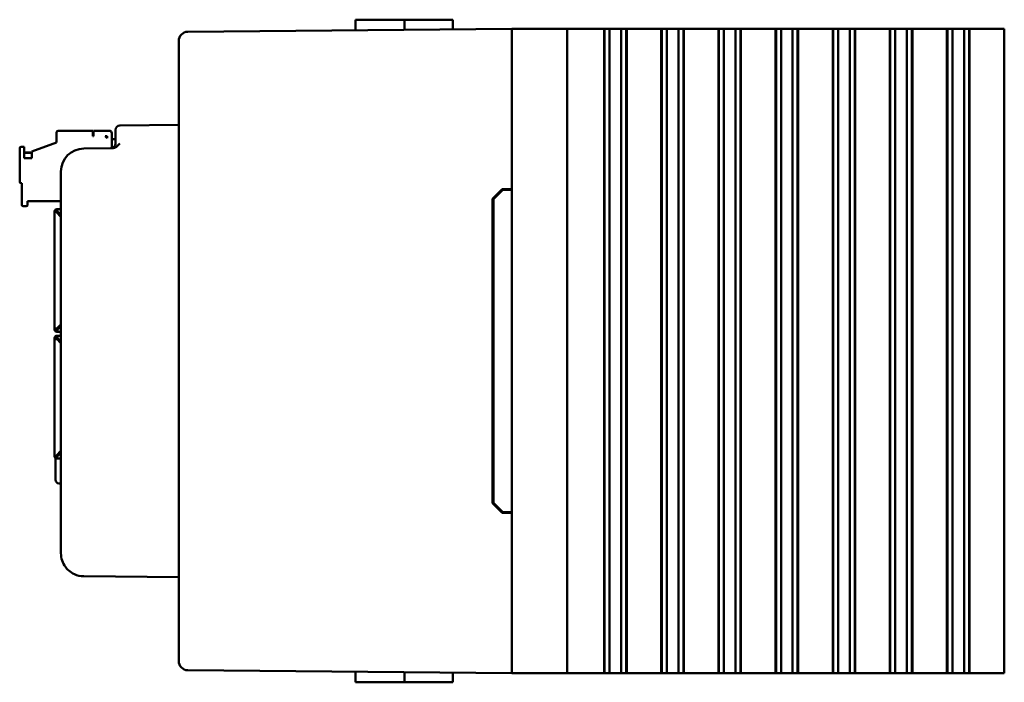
# Model space of a CAD drawing. Header units: inches. Extents: x 1.3 to 23.8, y 0.4 to 18.6.
# Tile 15 of 16: x 13.6 to 18.9, y 7.6 to 11.2. Entities that reach past the tile are written whole.
import ezdxf

# ---------------------------------------------------------------- set-up
doc = ezdxf.new("R2010")
doc.units = ezdxf.units.IN
doc.header["$LTSCALE"] = 0.8
doc.header["$MEASUREMENT"] = 0
doc.layers.add('Visible (ANSI)', color=7, linetype='Continuous', lineweight=50)

msp = doc.modelspace()

# ---------------------------------------------------------------- linework, layer by layer
at = {"layer": 'Visible (ANSI)'}
for p, q in [((15.4196, 11.2071), (15.4191, 11.1497)), ((15.4196, 11.2071), (15.6846, 11.2071)), ((15.6846, 11.2071), (15.6851, 11.152)), ((15.6846, 11.2071), (15.6998, 11.2071)), ((15.8486, 11.2071), (15.6998, 11.2071)), ((15.8486, 11.2071), (15.9481, 11.2071)), ((15.9481, 11.2071), (15.9485, 11.1543)), ((16.2689, 11.1571), (14.5075, 11.1417)), ((16.2689, 11.1571), (16.2889, 11.1571)), ((16.2689, 11.1571), (16.2689, 7.6571)), ((16.2889, 11.1571), (16.5489, 11.1571)), ((16.5489, 11.1571), (16.5689, 11.1571)), ((16.5689, 7.6571), (16.5689, 11.1571)), ((16.6439, 11.1571), (16.5689, 11.1571)), ((16.6439, 11.1571), (16.7666, 11.1571)), ((16.7708, 11.1571), (16.7666, 11.1571)), ((16.7708, 11.1571), (16.772, 11.1571)), ((16.7708, 11.1571), (16.7708, 7.6571)), ((16.772, 11.1571), (16.7731, 11.1571)), ((16.772, 11.1571), (16.772, 7.6571)), ((16.7731, 11.1571), (16.7884, 11.1571)), ((16.7731, 11.1571), (16.7731, 7.6571)), ((16.7884, 11.1571), (16.8005, 11.1571)), ((16.8005, 11.1571), (16.8173, 11.1571)), ((16.8005, 11.1571), (16.8005, 7.6571)), ((16.8173, 11.1571), (16.8312, 11.1571)), ((16.8312, 11.1571), (16.8328, 11.1571)), ((16.8328, 11.1571), (16.8467, 11.1571)), ((16.8467, 11.1571), (16.8635, 11.1571)), ((16.8635, 11.1571), (16.8756, 11.1571)), ((16.8635, 7.6571), (16.8635, 11.1571)), ((16.8756, 11.1571), (16.8909, 11.1571)), ((16.8909, 11.1571), (16.892, 11.1571)), ((16.8909, 11.1571), (16.8909, 7.6571)), ((16.892, 11.1571), (16.8932, 11.1571)), ((16.892, 11.1571), (16.892, 7.6571)), ((16.8973, 11.1571), (16.8932, 11.1571)), ((16.8932, 11.1571), (16.8932, 7.6571)), ((16.8973, 11.1571), (17.0772, 11.1571)), ((17.0814, 11.1571), (17.0772, 11.1571)), ((17.0814, 11.1571), (17.0825, 11.1571)), ((17.0814, 11.1571), (17.0814, 7.6571)), ((17.0825, 11.1571), (17.0837, 11.1571)), ((17.0825, 11.1571), (17.0825, 7.6571)), ((17.0837, 11.1571), (17.0989, 11.1571)), ((17.0837, 11.1571), (17.0837, 7.6571)), ((17.0989, 11.1571), (17.111, 11.1571)), ((17.111, 11.1571), (17.1279, 11.1571)), ((17.111, 11.1571), (17.111, 7.6571)), ((17.1279, 11.1571), (17.1417, 11.1571)), ((17.1417, 11.1571), (17.1433, 11.1571)), ((17.1433, 11.1571), (17.1572, 11.1571)), ((17.1572, 11.1571), (17.1741, 11.1571)), ((17.1741, 7.6571), (17.1741, 11.1571)), ((17.1741, 11.1571), (17.1861, 11.1571)), ((17.1861, 11.1571), (17.2014, 11.1571)), ((17.2014, 11.1571), (17.2026, 11.1571)), ((17.2014, 11.1571), (17.2014, 7.6571)), ((17.2026, 11.1571), (17.2037, 11.1571)), ((17.2026, 11.1571), (17.2026, 7.6571)), ((17.2079, 11.1571), (17.2037, 11.1571)), ((17.2037, 11.1571), (17.2037, 7.6571)), ((17.2079, 11.1571), (17.3878, 11.1571)), ((17.3919, 11.1571), (17.3878, 11.1571)), ((17.3919, 11.1571), (17.3931, 11.1571)), ((17.3919, 11.1571), (17.3919, 7.6571)), ((17.3931, 11.1571), (17.3942, 11.1571)), ((17.3931, 11.1571), (17.3931, 7.6571)), ((17.3942, 11.1571), (17.4095, 11.1571)), ((17.3942, 11.1571), (17.3942, 7.6571)), ((17.4095, 11.1571), (17.4216, 11.1571)), ((17.4216, 11.1571), (17.4384, 11.1571)), ((17.4216, 11.1571), (17.4216, 7.6571)), ((17.4384, 11.1571), (17.4523, 11.1571)), ((17.4523, 11.1571), (17.4539, 11.1571)), ((17.4539, 11.1571), (17.4678, 11.1571)), ((17.4678, 11.1571), (17.4846, 11.1571)), ((17.4846, 7.6571), (17.4846, 11.1571)), ((17.4846, 11.1571), (17.4967, 11.1571)), ((17.4967, 11.1571), (17.512, 11.1571)), ((17.512, 11.1571), (17.5131, 11.1571)), ((17.512, 11.1571), (17.512, 7.6571)), ((17.5131, 11.1571), (17.5143, 11.1571)), ((17.5131, 11.1571), (17.5131, 7.6571)), ((17.5184, 11.1571), (17.5143, 11.1571)), ((17.5143, 11.1571), (17.5143, 7.6571)), ((17.5184, 11.1571), (17.6983, 11.1571)), ((17.7025, 11.1571), (17.6983, 11.1571)), ((17.7025, 11.1571), (17.7036, 11.1571)), ((17.7025, 11.1571), (17.7025, 7.6571)), ((17.7036, 11.1571), (17.7048, 11.1571)), ((17.7036, 11.1571), (17.7036, 7.6571)), ((17.7048, 11.1571), (17.7201, 11.1571)), ((17.7048, 11.1571), (17.7048, 7.6571)), ((17.7201, 11.1571), (17.7321, 11.1571)), ((17.7321, 11.1571), (17.749, 11.1571)), ((17.7321, 11.1571), (17.7321, 7.6571)), ((17.749, 11.1571), (17.7628, 11.1571)), ((17.7628, 11.1571), (17.7645, 11.1571)), ((17.7645, 11.1571), (17.7783, 11.1571)), ((17.7783, 11.1571), (17.7952, 11.1571)), ((17.7952, 7.6571), (17.7952, 11.1571)), ((17.7952, 11.1571), (17.8072, 11.1571)), ((17.8072, 11.1571), (17.8225, 11.1571)), ((17.8225, 11.1571), (17.8237, 11.1571)), ((17.8225, 11.1571), (17.8225, 7.6571)), ((17.8237, 11.1571), (17.8248, 11.1571)), ((17.8237, 11.1571), (17.8237, 7.6571)), ((17.829, 11.1571), (17.8248, 11.1571)), ((17.8248, 11.1571), (17.8248, 7.6571)), ((17.829, 11.1571), (18.0089, 11.1571)), ((18.013, 11.1571), (18.0089, 11.1571)), ((18.013, 11.1571), (18.0142, 11.1571)), ((18.013, 11.1571), (18.013, 7.6571)), ((18.0142, 11.1571), (18.0153, 11.1571)), ((18.0142, 11.1571), (18.0142, 7.6571)), ((18.0153, 11.1571), (18.0306, 11.1571)), ((18.0153, 11.1571), (18.0153, 7.6571)), ((18.0306, 11.1571), (18.0427, 11.1571)), ((18.0427, 11.1571), (18.0595, 11.1571)), ((18.0427, 11.1571), (18.0427, 7.6571)), ((18.0595, 11.1571), (18.0734, 11.1571)), ((18.0734, 11.1571), (18.075, 11.1571)), ((18.075, 11.1571), (18.0889, 11.1571)), ((18.0889, 11.1571), (18.1057, 11.1571)), ((18.1057, 7.6571), (18.1057, 11.1571)), ((18.1057, 11.1571), (18.1178, 11.1571)), ((18.1178, 11.1571), (18.1331, 11.1571)), ((18.1331, 11.1571), (18.1342, 11.1571)), ((18.1331, 11.1571), (18.1331, 7.6571)), ((18.1342, 11.1571), (18.1354, 11.1571)), ((18.1342, 11.1571), (18.1342, 7.6571)), ((18.1395, 11.1571), (18.1354, 11.1571)), ((18.1354, 11.1571), (18.1354, 7.6571)), ((18.1395, 11.1571), (18.3194, 11.1571)), ((18.3236, 11.1571), (18.3194, 11.1571)), ((18.3236, 11.1571), (18.3247, 11.1571)), ((18.3236, 11.1571), (18.3236, 7.6571)), ((18.3247, 11.1571), (18.3259, 11.1571)), ((18.3247, 11.1571), (18.3247, 7.6571)), ((18.3259, 11.1571), (18.3412, 11.1571)), ((18.3259, 11.1571), (18.3259, 7.6571)), ((18.3412, 11.1571), (18.3532, 11.1571)), ((18.3532, 11.1571), (18.3701, 11.1571)), ((18.3532, 11.1571), (18.3532, 7.6571)), ((18.3701, 11.1571), (18.384, 11.1571)), ((18.384, 11.1571), (18.3856, 11.1571)), ((18.3856, 11.1571), (18.3994, 11.1571)), ((18.3994, 11.1571), (18.4163, 11.1571)), ((18.4163, 7.6571), (18.4163, 11.1571)), ((18.4163, 11.1571), (18.4284, 11.1571)), ((18.4284, 11.1571), (18.4436, 11.1571)), ((18.4436, 11.1571), (18.4448, 11.1571)), ((18.4436, 11.1571), (18.4436, 7.6571)), ((18.4448, 11.1571), (18.4459, 11.1571)), ((18.4448, 11.1571), (18.4448, 7.6571)), ((18.4501, 11.1571), (18.4459, 11.1571)), ((18.4459, 11.1571), (18.4459, 7.6571)), ((18.4501, 11.1571), (18.63, 11.1571)), ((18.6341, 11.1571), (18.63, 11.1571)), ((18.6341, 11.1571), (18.6353, 11.1571)), ((18.6341, 11.1571), (18.6341, 7.6571)), ((18.6353, 11.1571), (18.6364, 11.1571)), ((18.6353, 11.1571), (18.6353, 7.6571)), ((18.6364, 11.1571), (18.6517, 11.1571)), ((18.6364, 11.1571), (18.6364, 7.6571)), ((18.6517, 11.1571), (18.6638, 11.1571)), ((18.6638, 11.1571), (18.6806, 11.1571)), ((18.6638, 11.1571), (18.6638, 7.6571)), ((18.6806, 11.1571), (18.6945, 11.1571)), ((18.6945, 11.1571), (18.6961, 11.1571)), ((18.6961, 11.1571), (18.71, 11.1571)), ((18.71, 11.1571), (18.7268, 11.1571)), ((18.7268, 7.6571), (18.7268, 11.1571)), ((18.7268, 11.1571), (18.7389, 11.1571)), ((18.7389, 11.1571), (18.7542, 11.1571)), ((18.7542, 11.1571), (18.7553, 11.1571)), ((18.7542, 11.1571), (18.7542, 7.6571)), ((18.7553, 11.1571), (18.7565, 11.1571)), ((18.7553, 11.1571), (18.7553, 7.6571)), ((18.7607, 11.1571), (18.7565, 11.1571)), ((18.7565, 11.1571), (18.7565, 7.6571)), ((18.7607, 11.1571), (18.9405, 11.1571)), ((18.9447, 11.1571), (18.9405, 11.1571)), ((18.9447, 11.1571), (18.9458, 11.1571)), ((18.9447, 11.1571), (18.9447, 7.6571)), ((14.4579, 11.0913), (14.4579, 11.0917)), ((14.4579, 11.0913), (14.4579, 7.7229)), ((13.8022, 10.6034), (13.9912, 10.6034)), ((13.8022, 10.6026), (13.9912, 10.6026)), ((13.8219, 10.6033), (13.8219, 10.6034)), ((13.8219, 10.6034), (13.9912, 10.6034)), ((13.8219, 10.6033), (13.9912, 10.6033)), ((13.8219, 10.6032), (13.8219, 10.6033)), ((13.9912, 10.6033), (13.8219, 10.6033)), ((13.9912, 10.6032), (13.8219, 10.6032)), ((13.8219, 10.603), (13.8219, 10.6031)), ((13.8219, 10.6031), (13.9912, 10.6031)), ((13.8219, 10.6029), (13.8219, 10.603)), ((13.8219, 10.603), (13.9912, 10.603)), ((13.9912, 10.603), (13.8219, 10.603)), ((13.8219, 10.6028), (13.8219, 10.6029)), ((13.8219, 10.6029), (13.9912, 10.6029)), ((13.9912, 10.6029), (13.8219, 10.6029)), ((13.9912, 10.6028), (13.8219, 10.6028)), ((13.8219, 10.6027), (13.8219, 10.6026)), ((13.8219, 10.6027), (13.9912, 10.6027)), ((13.9912, 10.6026), (13.8219, 10.6026)), ((13.9912, 10.6034), (13.9912, 10.6034)), ((13.9912, 10.6034), (13.9912, 10.6033)), ((13.9912, 10.6033), (13.9912, 10.6033)), ((13.9912, 10.6033), (13.9912, 10.6032)), ((13.9912, 10.6031), (13.9912, 10.6032)), ((13.9912, 10.6031), (13.9912, 10.603)), ((13.9912, 10.603), (13.9912, 10.6029)), ((13.9912, 10.603), (13.9912, 10.603)), ((13.9912, 10.6029), (13.9912, 10.6028)), ((13.9912, 10.6029), (13.9912, 10.6029)), ((13.9912, 10.6027), (13.9912, 10.6028)), ((13.9912, 10.6027), (13.9912, 10.6026)), ((13.9912, 10.5751), (13.9912, 10.6026)), ((13.9912, 10.6026), (13.9912, 10.6026)), ((13.9951, 10.6034), (14.0817, 10.6034)), ((13.9951, 10.6034), (13.9951, 10.6026)), ((13.9951, 10.6026), (14.0817, 10.6026)), ((13.9951, 10.5751), (13.9951, 10.6026)), ((14.0227, 10.6033), (14.0227, 10.6034)), ((14.0227, 10.6034), (14.0817, 10.6034)), ((14.0817, 10.6033), (14.0227, 10.6033)), ((14.0227, 10.6032), (14.0817, 10.6032)), ((14.0227, 10.6032), (14.0227, 10.6032)), ((14.0817, 10.6032), (14.0227, 10.6032)), ((14.0227, 10.603), (14.0227, 10.6031)), ((14.0227, 10.6031), (14.0817, 10.6031)), ((14.0227, 10.603), (14.0817, 10.603)), ((14.0227, 10.6029), (14.0227, 10.603)), ((14.0817, 10.603), (14.0227, 10.603)), ((14.0817, 10.6029), (14.0227, 10.6029)), ((14.0227, 10.6028), (14.0817, 10.6028)), ((14.0227, 10.6028), (14.0227, 10.6028)), ((14.0817, 10.6028), (14.0227, 10.6028)), ((14.0227, 10.6027), (14.0817, 10.6027)), ((14.0227, 10.6027), (14.0227, 10.6027)), ((14.0817, 10.6027), (14.0227, 10.6027)), ((14.1139, 10.5828), (14.1139, 10.6078)), ((14.4579, 10.6356), (14.1387, 10.6328)), ((13.7943, 10.5947), (13.7943, 10.5955)), ((13.7943, 10.5947), (13.7943, 10.5396)), ((13.9912, 10.5758), (13.9951, 10.5758)), ((13.9951, 10.5751), (13.9912, 10.5751)), ((14.0581, 10.5751), (14.0699, 10.5632)), ((14.0699, 10.5751), (14.0581, 10.5751)), ((14.0699, 10.564), (14.0589, 10.5751)), ((14.0699, 10.5751), (14.0699, 10.5632)), ((14.0935, 10.5916), (14.0935, 10.5916)), ((14.0935, 10.5916), (14.0935, 10.5915)), ((14.0935, 10.5915), (14.0935, 10.5914)), ((14.0935, 10.5914), (14.0935, 10.5914)), ((14.0935, 10.5913), (14.0935, 10.5914)), ((14.0935, 10.5913), (14.0935, 10.5912)), ((14.0935, 10.5912), (14.0935, 10.5911)), ((14.0935, 10.5912), (14.0935, 10.5912)), ((14.0935, 10.591), (14.0935, 10.5911)), ((14.0935, 10.591), (14.0935, 10.591)), ((14.0935, 10.5909), (14.0935, 10.591)), ((14.0935, 10.5909), (14.0935, 10.5908)), ((14.0935, 10.5573), (14.0935, 10.5908)), ((14.0935, 10.5908), (14.0935, 10.5908)), ((14.1139, 10.5582), (14.0935, 10.5582)), ((14.1139, 10.5577), (14.0935, 10.5577)), ((14.0935, 10.5577), (14.1139, 10.5577)), ((14.0935, 10.5089), (14.0935, 10.5573)), ((14.0935, 10.5573), (14.0935, 10.5573)), ((14.0935, 10.5573), (14.1139, 10.5573)), ((14.1139, 10.5828), (14.1139, 10.5335)), ((13.5935, 10.5081), (13.5935, 10.5089)), ((13.5935, 10.5081), (13.5935, 10.327)), ((13.6014, 10.5168), (13.6171, 10.5168)), ((13.6171, 10.516), (13.6014, 10.516)), ((13.6171, 10.516), (13.6171, 10.5168)), ((13.6171, 10.4546), (13.6171, 10.516)), ((13.7943, 10.5404), (13.6604, 10.4917)), ((13.6604, 10.4909), (13.7943, 10.5396)), ((13.6604, 10.4909), (13.6604, 10.4917)), ((13.6604, 10.4909), (13.6604, 10.4546)), ((14.0956, 10.5085), (13.9418, 10.5072)), ((13.6171, 10.4852), (13.6604, 10.4852)), ((13.6171, 10.4851), (13.6604, 10.4851)), ((13.6171, 10.485), (13.6604, 10.485)), ((13.6171, 10.4848), (13.6604, 10.4848)), ((13.6171, 10.4847), (13.6604, 10.4847)), ((13.6171, 10.4846), (13.6604, 10.4846)), ((13.6604, 10.4546), (13.6171, 10.4546)), ((13.6604, 10.4546), (13.6171, 10.4546)), ((13.8179, 10.3822), (13.8179, 8.3081)), ((13.6014, 10.3192), (13.6053, 10.3192)), ((13.6053, 10.3192), (13.6053, 10.201)), ((16.1639, 10.2333), (16.2168, 10.2866)), ((16.1689, 10.2312), (16.2189, 10.2817)), ((16.2168, 10.2866), (16.2689, 10.2871)), ((16.2689, 10.2821), (16.2189, 10.2817)), ((16.1639, 8.5809), (16.1639, 10.2333)), ((16.1689, 10.2312), (16.1689, 8.583)), ((13.6132, 10.1932), (13.629, 10.1932)), ((13.6368, 10.201), (13.6368, 10.2207)), ((13.6368, 10.2207), (13.8179, 10.2207)), ((13.8179, 10.1775), (13.7948, 10.1775)), ((13.8027, 10.1773), (13.7948, 10.1773)), ((13.8027, 10.1771), (13.7948, 10.1771)), ((13.7948, 10.1769), (13.7948, 10.1734)), ((13.7948, 10.1679), (13.7948, 10.1734)), ((13.8027, 10.1771), (13.8027, 10.1773)), ((13.783, 10.1656), (13.783, 10.1657)), ((13.783, 10.1655), (13.783, 10.1656)), ((13.783, 10.1655), (13.783, 10.1653)), ((13.783, 10.1655), (13.783, 10.1655)), ((13.783, 10.1651), (13.783, 10.1653)), ((13.783, 10.1651), (13.783, 9.5285)), ((13.783, 10.1651), (13.783, 10.1651)), ((13.7909, 10.1651), (13.783, 10.1651)), ((13.7865, 10.1651), (13.792, 10.1651)), ((13.7948, 10.1599), (13.7948, 10.1599)), ((13.7948, 10.1599), (13.7948, 10.1599)), ((13.8179, 10.1368), (13.7948, 10.1599)), ((13.8179, 10.1368), (13.7948, 10.1599)), ((13.7975, 10.1694), (13.7975, 10.1694)), ((13.7976, 10.1692), (13.7976, 10.1692)), ((13.7976, 10.1692), (13.7976, 10.1692)), ((13.7977, 10.1691), (13.7977, 10.1691)), ((13.7977, 10.169), (13.7977, 10.169)), ((13.7999, 10.1651), (13.8179, 10.1471)), ((13.8027, 10.1611), (13.8027, 10.1623)), ((13.8027, 10.1611), (13.8027, 10.1521)), ((13.783, 9.5285), (13.783, 9.5233)), ((13.7909, 9.5285), (13.7909, 9.5233)), ((13.7948, 9.5285), (13.8179, 9.5516)), ((13.8179, 9.5413), (13.7999, 9.5233)), ((13.8179, 9.5413), (13.7999, 9.5233)), ((13.8027, 9.5363), (13.8027, 9.5261)), ((13.783, 9.4781), (13.783, 9.478)), ((13.783, 9.4778), (13.783, 9.478)), ((13.783, 9.4778), (13.783, 9.4777)), ((13.783, 9.4777), (13.783, 9.4775)), ((13.783, 9.4775), (13.783, 9.4775)), ((13.783, 9.4723), (13.783, 9.4775)), ((13.7909, 9.4723), (13.7909, 9.4775)), ((13.7999, 9.5194), (13.7948, 9.5194)), ((13.7948, 9.5194), (13.7999, 9.5194)), ((13.7948, 9.5115), (13.7999, 9.5115)), ((13.7948, 9.4899), (13.7999, 9.4899)), ((13.7948, 9.4898), (13.8015, 9.4898)), ((13.8015, 9.4896), (13.7948, 9.4896)), ((13.8015, 9.4895), (13.7948, 9.4895)), ((13.7948, 9.4893), (13.8015, 9.4893)), ((13.7948, 9.4893), (13.7999, 9.4893)), ((13.7948, 9.4814), (13.7999, 9.4814)), ((13.7999, 9.5233), (13.7999, 9.5233)), ((13.7999, 9.5233), (13.7999, 9.5115)), ((13.7999, 9.5115), (13.8179, 9.5115)), ((13.7999, 9.4899), (13.8179, 9.4899)), ((13.7999, 9.4775), (13.7999, 9.4893)), ((13.7999, 9.4775), (13.8179, 9.4595)), ((13.8027, 9.4747), (13.8027, 9.4645)), ((13.8054, 9.4898), (13.8054, 9.4896)), ((13.8054, 9.4893), (13.8054, 9.4895)), ((13.783, 8.8357), (13.783, 9.4723)), ((13.7909, 9.4723), (13.783, 9.4723)), ((13.8179, 9.4492), (13.7948, 9.4723)), ((13.8179, 9.4492), (13.7948, 9.4723)), ((13.7948, 9.4723), (13.7948, 9.4723)), ((13.792, 8.8357), (13.7865, 8.8357)), ((13.7872, 8.8363), (13.7872, 8.8363)), ((13.7948, 8.8409), (13.8179, 8.864)), ((13.7948, 8.8329), (13.7948, 8.8274)), ((13.7977, 8.8318), (13.7977, 8.8318)), ((13.8179, 8.8537), (13.7999, 8.8357)), ((13.8179, 8.8537), (13.7999, 8.8357)), ((13.7999, 8.8357), (13.7999, 8.8357)), ((13.7999, 8.8357), (13.7999, 8.8357)), ((13.8027, 8.8487), (13.8027, 8.8397)), ((13.8027, 8.8385), (13.8027, 8.8397)), ((13.7879, 8.7075), (13.7879, 8.8261)), ((13.7948, 8.8274), (13.7948, 8.8239)), ((13.8179, 8.8239), (13.7948, 8.8239)), ((13.8072, 8.6875), (13.8179, 8.6872)), ((16.2168, 8.5275), (16.1639, 8.5809)), ((16.2189, 8.5325), (16.1689, 8.583)), ((16.2689, 8.5271), (16.2168, 8.5275)), ((16.2689, 8.5321), (16.2189, 8.5325)), ((13.9418, 8.1831), (14.4579, 8.1786)), ((14.4579, 7.7225), (14.4579, 7.7229)), ((14.5075, 7.6725), (16.2689, 7.6571)), ((15.4196, 7.6071), (15.4191, 7.6645)), ((15.6846, 7.6071), (15.6851, 7.6622)), ((15.9481, 7.6071), (15.9485, 7.6599)), ((16.2889, 7.6571), (16.2689, 7.6571)), ((16.2889, 7.6571), (16.5489, 7.6571)), ((16.5689, 7.6571), (16.5489, 7.6571)), ((16.5689, 7.6571), (16.6439, 7.6571)), ((16.7666, 7.6571), (16.6439, 7.6571)), ((16.7666, 7.6571), (16.7708, 7.6571)), ((16.7708, 7.6571), (16.772, 7.6571)), ((16.772, 7.6571), (16.7731, 7.6571)), ((16.7731, 7.6571), (16.7884, 7.6571)), ((16.8005, 7.6571), (16.7884, 7.6571)), ((16.8173, 7.6571), (16.8005, 7.6571)), ((16.8312, 7.6571), (16.8173, 7.6571)), ((16.8328, 7.6571), (16.8312, 7.6571)), ((16.8467, 7.6571), (16.8328, 7.6571)), ((16.8635, 7.6571), (16.8467, 7.6571)), ((16.8756, 7.6571), (16.8635, 7.6571)), ((16.8756, 7.6571), (16.8909, 7.6571)), ((16.8909, 7.6571), (16.892, 7.6571)), ((16.892, 7.6571), (16.8932, 7.6571)), ((16.8932, 7.6571), (16.8973, 7.6571)), ((17.0772, 7.6571), (16.8973, 7.6571)), ((17.0772, 7.6571), (17.0814, 7.6571)), ((17.0814, 7.6571), (17.0825, 7.6571)), ((17.0825, 7.6571), (17.0837, 7.6571)), ((17.0837, 7.6571), (17.0989, 7.6571)), ((17.111, 7.6571), (17.0989, 7.6571)), ((17.1279, 7.6571), (17.111, 7.6571)), ((17.1417, 7.6571), (17.1279, 7.6571)), ((17.1433, 7.6571), (17.1417, 7.6571)), ((17.1572, 7.6571), (17.1433, 7.6571)), ((17.1741, 7.6571), (17.1572, 7.6571)), ((17.1861, 7.6571), (17.1741, 7.6571)), ((17.1861, 7.6571), (17.2014, 7.6571)), ((17.2014, 7.6571), (17.2026, 7.6571)), ((17.2026, 7.6571), (17.2037, 7.6571)), ((17.2037, 7.6571), (17.2079, 7.6571)), ((17.3878, 7.6571), (17.2079, 7.6571)), ((17.3878, 7.6571), (17.3919, 7.6571)), ((17.3919, 7.6571), (17.3931, 7.6571)), ((17.3931, 7.6571), (17.3942, 7.6571)), ((17.3942, 7.6571), (17.4095, 7.6571)), ((17.4216, 7.6571), (17.4095, 7.6571)), ((17.4384, 7.6571), (17.4216, 7.6571)), ((17.4523, 7.6571), (17.4384, 7.6571)), ((17.4539, 7.6571), (17.4523, 7.6571)), ((17.4678, 7.6571), (17.4539, 7.6571)), ((17.4846, 7.6571), (17.4678, 7.6571)), ((17.4967, 7.6571), (17.4846, 7.6571)), ((17.4967, 7.6571), (17.512, 7.6571)), ((17.512, 7.6571), (17.5131, 7.6571)), ((17.5131, 7.6571), (17.5143, 7.6571)), ((17.5143, 7.6571), (17.5184, 7.6571)), ((17.6983, 7.6571), (17.5184, 7.6571)), ((17.6983, 7.6571), (17.7025, 7.6571)), ((17.7025, 7.6571), (17.7036, 7.6571)), ((17.7036, 7.6571), (17.7048, 7.6571)), ((17.7048, 7.6571), (17.7201, 7.6571)), ((17.7321, 7.6571), (17.7201, 7.6571)), ((17.749, 7.6571), (17.7321, 7.6571)), ((17.7628, 7.6571), (17.749, 7.6571)), ((17.7645, 7.6571), (17.7628, 7.6571)), ((17.7783, 7.6571), (17.7645, 7.6571)), ((17.7952, 7.6571), (17.7783, 7.6571)), ((17.8072, 7.6571), (17.7952, 7.6571)), ((17.8072, 7.6571), (17.8225, 7.6571)), ((17.8225, 7.6571), (17.8237, 7.6571)), ((17.8237, 7.6571), (17.8248, 7.6571)), ((17.8248, 7.6571), (17.829, 7.6571)), ((18.0089, 7.6571), (17.829, 7.6571)), ((18.0089, 7.6571), (18.013, 7.6571)), ((18.013, 7.6571), (18.0142, 7.6571)), ((18.0142, 7.6571), (18.0153, 7.6571)), ((18.0153, 7.6571), (18.0306, 7.6571)), ((18.0427, 7.6571), (18.0306, 7.6571)), ((18.0595, 7.6571), (18.0427, 7.6571)), ((18.0734, 7.6571), (18.0595, 7.6571)), ((18.075, 7.6571), (18.0734, 7.6571)), ((18.0889, 7.6571), (18.075, 7.6571)), ((18.1057, 7.6571), (18.0889, 7.6571)), ((18.1178, 7.6571), (18.1057, 7.6571)), ((18.1178, 7.6571), (18.1331, 7.6571)), ((18.1331, 7.6571), (18.1342, 7.6571)), ((18.1342, 7.6571), (18.1354, 7.6571)), ((18.1354, 7.6571), (18.1395, 7.6571)), ((18.3194, 7.6571), (18.1395, 7.6571)), ((18.3194, 7.6571), (18.3236, 7.6571)), ((18.3236, 7.6571), (18.3247, 7.6571)), ((18.3247, 7.6571), (18.3259, 7.6571)), ((18.3259, 7.6571), (18.3412, 7.6571)), ((18.3532, 7.6571), (18.3412, 7.6571)), ((18.3701, 7.6571), (18.3532, 7.6571)), ((18.384, 7.6571), (18.3701, 7.6571)), ((18.3856, 7.6571), (18.384, 7.6571)), ((18.3994, 7.6571), (18.3856, 7.6571)), ((18.4163, 7.6571), (18.3994, 7.6571)), ((18.4284, 7.6571), (18.4163, 7.6571)), ((18.4284, 7.6571), (18.4436, 7.6571)), ((18.4436, 7.6571), (18.4448, 7.6571)), ((18.4448, 7.6571), (18.4459, 7.6571)), ((18.4459, 7.6571), (18.4501, 7.6571)), ((18.63, 7.6571), (18.4501, 7.6571)), ((18.63, 7.6571), (18.6341, 7.6571)), ((18.6341, 7.6571), (18.6353, 7.6571)), ((18.6353, 7.6571), (18.6364, 7.6571)), ((18.6364, 7.6571), (18.6517, 7.6571)), ((18.6638, 7.6571), (18.6517, 7.6571)), ((18.6806, 7.6571), (18.6638, 7.6571)), ((18.6945, 7.6571), (18.6806, 7.6571)), ((18.6961, 7.6571), (18.6945, 7.6571)), ((18.71, 7.6571), (18.6961, 7.6571)), ((18.7268, 7.6571), (18.71, 7.6571)), ((18.7389, 7.6571), (18.7268, 7.6571)), ((18.7389, 7.6571), (18.7542, 7.6571)), ((18.7542, 7.6571), (18.7553, 7.6571)), ((18.7553, 7.6571), (18.7565, 7.6571)), ((18.7565, 7.6571), (18.7607, 7.6571)), ((18.9405, 7.6571), (18.7607, 7.6571)), ((18.9405, 7.6571), (18.9447, 7.6571)), ((18.9447, 7.6571), (18.9458, 7.6571)), ((15.4196, 7.6071), (15.6846, 7.6071)), ((15.6846, 7.6071), (15.6998, 7.6071)), ((15.8486, 7.6071), (15.6998, 7.6071)), ((15.8486, 7.6071), (15.9481, 7.6071))]:
    msp.add_line(p, q, dxfattribs=at)
for centre, radius, start, end in [((14.5079, 11.0917), 0.05, 90.5, 180), ((14.1389, 10.6078), 0.025, 90.5, 180), ((13.9429, 10.3822), 0.125, 90.5, 180), ((14.0889, 10.5335), 0.025, 270.5, 0), ((13.7948, 10.1651), 0.00394, 90, 180), ((13.7948, 9.5234), 0.00394, 180, 270), ((13.7948, 9.5233), 0.00394, 180, 270), ((13.7948, 9.4775), 0.00394, 90, 180), ((13.7948, 8.8357), 0.00394, 180.0548, 270), ((13.8079, 8.7075), 0.02, 180, 268), ((13.9429, 8.3081), 0.125, 180, 216.3721), ((14.5079, 7.7225), 0.05, 180, 269.5)]:
    msp.add_arc(centre, radius, start, end, dxfattribs=at)
for centre, major_axis, ratio, start_param, end_param in [((13.8022, 10.5955), (-0.00787, 0), 1, 4.712389, 6.283185), ((13.8022, 10.5947), (-0.00787, 0), 1, 4.712389, 6.283185), ((14.0817, 10.5916), (0.0118, 0), 1, 0, 1.570796), ((14.0817, 10.5916), (0.0118, 0), 1, 0, 1.570796), ((14.0817, 10.5915), (0.0118, 0), 1, 0, 1.570796), ((14.0817, 10.5914), (0.0118, 0), 1, 0, 1.570796), ((14.0817, 10.5914), (0.0118, 0), 1, 0, 1.570796), ((14.0817, 10.5913), (0.0118, 0), 1, 0, 1.570796), ((14.0817, 10.5912), (0.0118, 0), 1, 0, 1.570796), ((14.0817, 10.5912), (0.0118, 0), 1, 0, 1.570796), ((14.0817, 10.5911), (0.0118, 0), 1, 0, 1.570796), ((14.0817, 10.591), (0.0118, 0), 1, 0, 1.570796), ((14.0817, 10.591), (0.0118, 0), 1, 0, 1.570796), ((14.0817, 10.5909), (0.0118, 0), 1, 0, 1.570796), ((14.0817, 10.5908), (0.0118, 0), 1, 0, 1.570796), ((14.0817, 10.5908), (0.0118, 0), 1, 0, 1.570796), ((13.6014, 10.5089), (-0.00787, 0), 1, 4.712389, 6.283185), ((13.6014, 10.5081), (-0.00787, 0), 1, 4.712389, 6.283185), ((13.6014, 10.327), (-0.00787, 0), 1, 0, 1.570796), ((13.6132, 10.201), (-0.00787, 0), 1, 0, 1.570796), ((13.629, 10.201), (0.00787, 0), 1, 4.712389, 6.283185), ((13.7948, 10.1657), (-0.0118, 0), 1, 4.712389, 6.283185), ((13.7948, 10.1655), (-0.0118, 0), 1, 4.712389, 6.283185), ((13.7948, 10.1653), (-0.0118, 0), 1, 4.712389, 6.283185), ((13.7948, 10.1651), (-0.0118, 0), 1, 4.712389, 6.283185), ((13.7948, 10.1651), (-0.0118, 0), 0.000956, 0, 0.785398), ((13.7948, 10.1651), (-0.00394, 0), 0.000956, 0, 0.785398), ((13.7948, 9.5285), (-0.0118, 0), 0.000956, 0, 1.570796), ((13.7948, 9.5233), (-0.0118, 0), 1, 0, 1.570796), ((13.7948, 9.4781), (-0.0118, 0), 1, 4.712389, 6.283185), ((13.7948, 9.478), (-0.0118, 0), 1, 4.712389, 6.283185), ((13.7948, 9.4778), (-0.0118, 0), 1, 4.712389, 6.283185), ((13.7948, 9.4777), (-0.0118, 0), 1, 4.712389, 6.283185), ((13.7948, 9.4775), (-0.0118, 0), 1, 4.712389, 6.283185), ((13.7948, 9.4775), (-0.0118, 0), 1, 4.712389, 6.283185), ((13.8015, 9.4898), (0.00394, 0), 0.000956, 0, 1.570796), ((13.8015, 9.4896), (0.00394, 0), 0.000956, 4.712389, 6.283185), ((13.8015, 9.4895), (0.00394, 0), 0.000956, 0, 1.570796), ((13.8015, 9.4893), (0.00394, 0), 0.000956, 4.712389, 6.283185), ((13.7948, 9.4723), (-0.0118, 0), 0.000956, 0, 1.570796), ((13.7948, 9.4723), (-0.00394, 0), 0.000956, 0, 1.570796), ((13.7948, 8.8357), (-0.0118, 0), 0.000956, 0, 0.785398), ((13.7948, 8.8357), (-0.0118, 0), 1, 0, 1.570796)]:
    msp.add_ellipse(centre, major_axis=major_axis, ratio=ratio, start_param=start_param, end_param=end_param, dxfattribs=at)
for points, knots in [([(14.0956, 10.5085), (14.0996, 10.5086), (14.104, 10.5093), (14.1143, 10.5132), (14.1192, 10.5164), (14.1287, 10.5238), (14.1337, 10.5288), (14.1386, 10.5338), (14.1387, 10.5338), (14.1387, 10.5339)], [0, 0, 0, 0, 0.0302867, 0.0302867, 0.0656682, 0.0656682, 0.1146511, 0.1146511, 0.1151055, 0.1151055, 0.1151055, 0.1151055]), ([(13.792, 10.1651), (13.7924, 10.1642), (13.7928, 10.1634), (13.7938, 10.1616), (13.7943, 10.1608), (13.7948, 10.1599)], [-0.01526468, -0.01526468, -0.01526468, -0.01526468, -0.00763234, -0.00763234, 0, 0, 0, 0]), ([(13.7999, 10.1651), (13.7991, 10.1656), (13.7982, 10.1661), (13.7965, 10.1671), (13.7957, 10.1675), (13.7948, 10.1679)], [-0.01524616, -0.01524616, -0.01524616, -0.01524616, -0.00763234, -0.00763234, 0, 0, 0, 0]), ([(13.7948, 8.8409), (13.7943, 8.84), (13.7938, 8.8391), (13.7928, 8.8374), (13.7924, 8.8366), (13.792, 8.8357)], [-0.0152312, -0.0152312, -0.0152312, -0.0152312, -0.00763234, -0.00763234, 0, 0, 0, 0]), ([(13.7948, 8.8329), (13.7957, 8.8333), (13.7965, 8.8337), (13.7982, 8.8347), (13.7991, 8.8352), (13.7999, 8.8357)], [-0.01526468, -0.01526468, -0.01526468, -0.01526468, -0.00763234, -0.00763234, 0, 0, 0, 0]), ([(13.8423, 8.234), (13.8473, 8.2271), (13.8533, 8.2204), (13.8692, 8.2065), (13.8793, 8.1998), (13.9064, 8.1873), (13.9237, 8.1833), (13.9417, 8.1831), (13.9418, 8.1831), (13.9418, 8.1831)], [0, 0, 0, 0, 0.0646422, 0.0646422, 0.1436135, 0.1436135, 0.2537248, 0.2537248, 0.254244, 0.254244, 0.254244, 0.254244])]:
    msp.add_open_spline(points, degree=3, knots=knots, dxfattribs=at)
for points in [[(13.7999, 10.1651), (13.7982, 10.1682), (13.7965, 10.1712), (13.7948, 10.1734)], [(13.7865, 10.1651), (13.7887, 10.1633), (13.7917, 10.1616), (13.7948, 10.1599)], [(13.783, 9.9688), (13.783, 9.9679), (13.783, 9.9669), (13.783, 9.9661)], [(13.783, 9.8572), (13.783, 9.8564), (13.783, 9.8555), (13.783, 9.8546)], [(13.783, 9.1473), (13.783, 9.1464), (13.783, 9.1455), (13.783, 9.1446)], [(13.783, 9.0358), (13.783, 9.0349), (13.783, 9.034), (13.783, 9.0331)], [(13.7948, 8.8409), (13.7917, 8.8391), (13.7887, 8.8374), (13.7865, 8.8357)], [(13.7948, 8.8274), (13.7965, 8.8296), (13.7982, 8.8326), (13.7999, 8.8357)]]:
    msp.add_open_spline(points, degree=3, dxfattribs=at)

doc.saveas('drawing.dxf')
